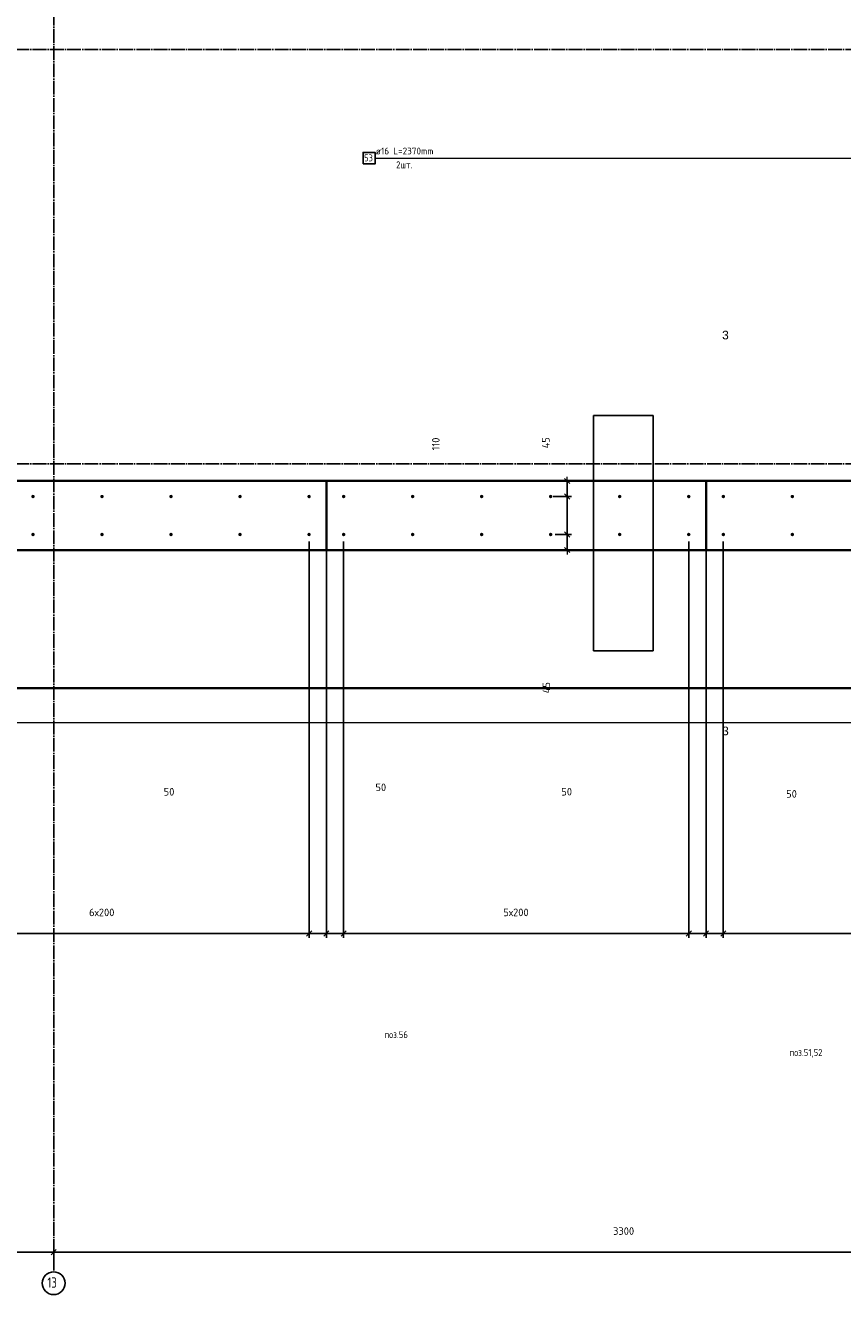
# Model space of a CAD drawing. Header units: millimetres. Extents: x 27309 to 183995, y -852 to 48500.
# Tile 14 of 93: x 139658 to 142026, y 27593 to 31270. Entities that reach past the tile are written whole.
import ezdxf

# ---------------------------------------------------------------- set-up
doc = ezdxf.new("R2010")
doc.units = ezdxf.units.MM
doc.header["$PDMODE"] = 65
for name, pattern in [('______11', [50, 40, -5, 0, -5]), ('______5', [110, 80, -10, 10, -10]), ('________', [0])]:
    doc.linetypes.add(name, pattern=pattern)
for name, color, linetype, lineweight in [('Standard', 7, 'Continuous', 25), ('Арм.стержн. Выпуски', 180, 'Continuous', 35), ('Размерная линия_ общее', 7, 'Continuous', 13)]:
    doc.layers.add(name, color=color, linetype=linetype, lineweight=lineweight)
doc.layers.add('Осевая линия_ общее', color=7, linetype='______5', lineweight=13, true_color=0xa0a0a0)
doc.styles.add('ARIAL', font='ARIAL.TTF')
doc.styles.add('ISOCPEUR', font='ISOCPEUR')
doc.dimstyles.new('DIMSTYLE_3', dxfattribs={"dimtxt": 22, "dimasz": 25, "dimexe": 0, "dimexo": 0, "dimgap": 11, "dimtad": 2, "dimdec": 0, "dimrnd": 5, "dimzin": 12, "dimdsep": 46, "dimtxsty": 'ISOCPEUR', "dimblk1": 'ALL_ML_STRICH', "dimblk2": 'ALL_ML_STRICH', "dimsah": 1, "dimcen": 0, "dimclrd": 7, "dimclre": 256, "dimclrt": 7, "dimadec": 0, "dimazin": 0, "dimtfac": 1, "dimtdec": 0, "dimtix": 1, "dimtmove": 2, "dimatfit": 3, "dimfxl": 0, "dimtzin": 0, "dimlwd": 0, "dimlwe": -3, "dimarcsym": 0})
doc.dimstyles.new('DIMSTYLE_5', dxfattribs={"dimtxt": 22, "dimasz": 25, "dimexe": 0, "dimexo": 0, "dimgap": 11, "dimtad": 2, "dimdec": 0, "dimrnd": 5, "dimzin": 12, "dimdsep": 46, "dimtxsty": 'ISOCPEUR', "dimblk1": 'ALL_ML_STRICH', "dimblk2": 'ALL_ML_STRICH', "dimsah": 1, "dimcen": 0, "dimclrd": 7, "dimclre": 256, "dimclrt": 7, "dimadec": 0, "dimazin": 0, "dimtfac": 1, "dimtdec": 0, "dimtix": 1, "dimtmove": 2, "dimatfit": 3, "dimfxl": 0, "dimtvp": 1.2, "dimtzin": 0, "dimlwd": 0, "dimlwe": -3, "dimarcsym": 0})

# ---------------------------------------------------------------- blocks, each defined once
blk = doc.blocks.new('ALL_ML_STRICH')
at = {"color": 0, "linetype": 'ByBlock', "lineweight": -2}
for p, q in [((-1, 0), (0.5, 0)), ((-0.3, -0.3), (0.3, 0.3)), ((0, -0.5), (0, 0.5))]:
    blk.add_line(p, q, dxfattribs=at)
blk = doc.blocks.new('*D30')
at = {"layer": 'DEFPOINTS', "color": 7, "linetype": 'Continuous', "lineweight": 13, "transparency": 33554687}
for p in [(135820, 27715.7), (135820, 27662.1), (139740, 27662.1)]:
    blk.add_point(p, dxfattribs=at)
at = {"layer": 'Размерная линия_ общее', "color": 253, "linetype": 'Continuous', "lineweight": -2, "true_color": 0xa0a0a0, "transparency": 33554687}
for p, q in [((135820, 27682.1), (135820, 27715.7)), ((139740, 27682.1), (139740, 27715.7))]:
    blk.add_line(p, q, dxfattribs=at)
at = {"layer": 'Размерная линия_ общее', "color": 7, "linetype": 'Continuous', "lineweight": -2, "transparency": 33554687}
blk.add_line((135820, 27715.7), (139740, 27715.7), dxfattribs=at)
at = {"layer": 'Размерная линия_ общее', "color": 7, "linetype": 'Continuous', "lineweight": 13, "transparency": 33554687, "xscale": 25, "yscale": 25, "zscale": 25, "rotation": 180}
blk.add_blockref('ALL_ML_STRICH', (135820, 27715.7), dxfattribs=at)
at = {"layer": 'Размерная линия_ общее', "color": 7, "linetype": 'Continuous', "lineweight": 13, "transparency": 33554687, "xscale": 25, "yscale": 25, "zscale": 25}
blk.add_blockref('ALL_ML_STRICH', (139740, 27715.7), dxfattribs=at)
at = {"layer": 'Размерная линия_ общее', "color": 7, "linetype": 'Continuous', "lineweight": 13, "transparency": 33554687, "insert": (137781.1, 27776.7), "char_height": 22, "width": 88, "attachment_point": 5, "style": 'ISOCPEUR'}
blk.add_mtext('\\A1;{3920}', dxfattribs=at)
blk = doc.blocks.new('*D31')
at = {"layer": 'DEFPOINTS', "color": 7, "linetype": 'Continuous', "lineweight": 13, "transparency": 33554687}
for p in [(139740, 27715.7), (139740, 27662.1), (143040, 27662.1)]:
    blk.add_point(p, dxfattribs=at)
at = {"layer": 'Размерная линия_ общее', "color": 253, "linetype": 'Continuous', "lineweight": -2, "true_color": 0xa0a0a0, "transparency": 33554687}
for p, q in [((139740, 27682.1), (139740, 27715.7)), ((143040, 27682.1), (143040, 27715.7))]:
    blk.add_line(p, q, dxfattribs=at)
at = {"layer": 'Размерная линия_ общее', "color": 7, "linetype": 'Continuous', "lineweight": -2, "transparency": 33554687}
blk.add_line((139740, 27715.7), (143040, 27715.7), dxfattribs=at)
at = {"layer": 'Размерная линия_ общее', "color": 7, "linetype": 'Continuous', "lineweight": 13, "transparency": 33554687, "xscale": 25, "yscale": 25, "zscale": 25, "rotation": 180}
blk.add_blockref('ALL_ML_STRICH', (139740, 27715.7), dxfattribs=at)
at = {"layer": 'Размерная линия_ общее', "color": 7, "linetype": 'Continuous', "lineweight": 13, "transparency": 33554687, "xscale": 25, "yscale": 25, "zscale": 25}
blk.add_blockref('ALL_ML_STRICH', (143040, 27715.7), dxfattribs=at)
at = {"layer": 'Размерная линия_ общее', "color": 7, "linetype": 'Continuous', "lineweight": 13, "transparency": 33554687, "insert": (141391.1, 27776.7), "char_height": 22, "width": 88, "attachment_point": 5, "style": 'ISOCPEUR'}
blk.add_mtext('\\A1;{3300}', dxfattribs=at)
blk = doc.blocks.new('*D126')
at = {"layer": 'DEFPOINTS', "color": 7, "linetype": 'Continuous', "lineweight": 13, "transparency": 33554687}
for p in [(141172.5, 29795), (141227.9, 29750), (141267.2, 29750)]:
    blk.add_point(p, dxfattribs=at)
at = {"layer": 'Размерная линия_ общее', "color": 253, "linetype": 'Continuous', "lineweight": -2, "true_color": 0xa0a0a0, "transparency": 33554687}
for p, q in [((141192.5, 29795), (141227.9, 29795)), ((141247.2, 29750), (141227.9, 29750))]:
    blk.add_line(p, q, dxfattribs=at)
at = {"layer": 'Размерная линия_ общее', "color": 7, "linetype": 'Continuous', "lineweight": -2, "transparency": 33554687}
blk.add_line((141227.9, 29750), (141227.9, 29795), dxfattribs=at)
at = {"layer": 'Размерная линия_ общее', "color": 7, "linetype": 'Continuous', "lineweight": 13, "transparency": 33554687, "xscale": 25, "yscale": 25, "zscale": 25}
for p, rotation in [((141227.9, 29795), 90), ((141227.9, 29750), 270)]:
    blk.add_blockref('ALL_ML_STRICH', p, dxfattribs=dict(at, rotation=rotation))
at = {"layer": 'Размерная линия_ общее', "color": 7, "linetype": 'Continuous', "lineweight": 13, "transparency": 33554687, "insert": (141167.4, 29351), "char_height": 22, "width": 44, "attachment_point": 5, "rotation": 90, "style": 'ISOCPEUR'}
blk.add_mtext('\\A1;{45}', dxfattribs=at)
blk = doc.blocks.new('*D127')
at = {"layer": 'DEFPOINTS', "color": 7, "linetype": 'Continuous', "lineweight": 13, "transparency": 33554687}
for p in [(141167.5, 29905), (141172.5, 29795), (141227.9, 29795)]:
    blk.add_point(p, dxfattribs=at)
at = {"layer": 'Размерная линия_ общее', "color": 253, "linetype": 'Continuous', "lineweight": -2, "true_color": 0xa0a0a0, "transparency": 33554687}
for p, q in [((141187.5, 29905), (141227.9, 29905)), ((141192.5, 29795), (141227.9, 29795))]:
    blk.add_line(p, q, dxfattribs=at)
at = {"layer": 'Размерная линия_ общее', "color": 7, "linetype": 'Continuous', "lineweight": -2, "transparency": 33554687}
blk.add_line((141227.9, 29795), (141227.9, 29905), dxfattribs=at)
at = {"layer": 'Размерная линия_ общее', "color": 7, "linetype": 'Continuous', "lineweight": 13, "transparency": 33554687, "xscale": 25, "yscale": 25, "zscale": 25}
for p, rotation in [((141227.9, 29905), 90), ((141227.9, 29795), 270)]:
    blk.add_blockref('ALL_ML_STRICH', p, dxfattribs=dict(at, rotation=rotation))
at = {"layer": 'Размерная линия_ общее', "color": 7, "linetype": 'Continuous', "lineweight": 13, "transparency": 33554687, "insert": (140847, 30057.3), "char_height": 22, "width": 66, "attachment_point": 5, "rotation": 90, "style": 'ISOCPEUR'}
blk.add_mtext('\\A1;{110}', dxfattribs=at)
blk = doc.blocks.new('*D128')
at = {"layer": 'DEFPOINTS', "color": 7, "linetype": 'Continuous', "lineweight": 13, "transparency": 33554687}
for p in [(141256.4, 29950), (141167.5, 29905), (141227.9, 29905)]:
    blk.add_point(p, dxfattribs=at)
at = {"layer": 'Размерная линия_ общее', "color": 253, "linetype": 'Continuous', "lineweight": -2, "true_color": 0xa0a0a0, "transparency": 33554687}
for p, q in [((141236.4, 29950), (141227.9, 29950)), ((141187.5, 29905), (141227.9, 29905))]:
    blk.add_line(p, q, dxfattribs=at)
at = {"layer": 'Размерная линия_ общее', "color": 7, "linetype": 'Continuous', "lineweight": -2, "transparency": 33554687}
blk.add_line((141227.9, 29905), (141227.9, 29950), dxfattribs=at)
at = {"layer": 'Размерная линия_ общее', "color": 7, "linetype": 'Continuous', "lineweight": 13, "transparency": 33554687, "xscale": 25, "yscale": 25, "zscale": 25}
for p, rotation in [((141227.9, 29950), 90), ((141227.9, 29905), 270)]:
    blk.add_blockref('ALL_ML_STRICH', p, dxfattribs=dict(at, rotation=rotation))
at = {"layer": 'Размерная линия_ общее', "color": 7, "linetype": 'Continuous', "lineweight": 13, "transparency": 33554687, "insert": (141165.7, 30060.8), "char_height": 22, "width": 44, "attachment_point": 5, "rotation": 90, "style": 'ISOCPEUR'}
blk.add_mtext('\\A1;{45}', dxfattribs=at)
blk = doc.blocks.new('*D630')
at = {"layer": 'DEFPOINTS', "color": 7, "linetype": 'Continuous', "lineweight": 13, "transparency": 33554687}
for p in [(139280, 29795), (140480, 29795), (139280, 28639)]:
    blk.add_point(p, dxfattribs=at)
at = {"layer": 'Размерная линия_ общее', "color": 253, "linetype": 'Continuous', "lineweight": -2, "true_color": 0xa0a0a0, "transparency": 33554687}
for p, q in [((139280, 29775), (139280, 28639)), ((140480, 29775), (140480, 28639))]:
    blk.add_line(p, q, dxfattribs=at)
at = {"layer": 'Размерная линия_ общее', "color": 7, "linetype": 'Continuous', "lineweight": -2, "transparency": 33554687}
blk.add_line((139280, 28639), (140480, 28639), dxfattribs=at)
at = {"layer": 'Размерная линия_ общее', "color": 7, "linetype": 'Continuous', "lineweight": 13, "transparency": 33554687, "xscale": 25, "yscale": 25, "zscale": 25, "rotation": 180}
blk.add_blockref('ALL_ML_STRICH', (139280, 28639), dxfattribs=at)
at = {"layer": 'Размерная линия_ общее', "color": 7, "linetype": 'Continuous', "lineweight": 13, "transparency": 33554687, "xscale": 25, "yscale": 25, "zscale": 25}
blk.add_blockref('ALL_ML_STRICH', (140480, 28639), dxfattribs=at)
at = {"layer": 'Размерная линия_ общее', "color": 7, "linetype": 'Continuous', "lineweight": 13, "transparency": 33554687, "insert": (139842.6, 28711), "char_height": 22, "width": 1.1, "attachment_point": 1, "line_spacing_factor": 0.60241, "style": 'ISOCPEUR'}
blk.add_mtext('6х200', dxfattribs=at)
blk = doc.blocks.new('*D631')
at = {"layer": 'DEFPOINTS', "color": 7, "linetype": 'Continuous', "lineweight": 13, "transparency": 33554687}
for p in [(140480, 29795), (140530, 29770), (140480, 28639)]:
    blk.add_point(p, dxfattribs=at)
at = {"layer": 'Размерная линия_ общее', "color": 253, "linetype": 'Continuous', "lineweight": -2, "true_color": 0xa0a0a0, "transparency": 33554687}
for p, q in [((140480, 29775), (140480, 28639)), ((140530, 29750), (140530, 28639))]:
    blk.add_line(p, q, dxfattribs=at)
at = {"layer": 'Размерная линия_ общее', "color": 7, "linetype": 'Continuous', "lineweight": -2, "transparency": 33554687}
blk.add_line((140480, 28639), (140530, 28639), dxfattribs=at)
at = {"layer": 'Размерная линия_ общее', "color": 7, "linetype": 'Continuous', "lineweight": 13, "transparency": 33554687, "xscale": 25, "yscale": 25, "zscale": 25, "rotation": 180}
blk.add_blockref('ALL_ML_STRICH', (140480, 28639), dxfattribs=at)
at = {"layer": 'Размерная линия_ общее', "color": 7, "linetype": 'Continuous', "lineweight": 13, "transparency": 33554687, "xscale": 25, "yscale": 25, "zscale": 25}
blk.add_blockref('ALL_ML_STRICH', (140530, 28639), dxfattribs=at)
at = {"layer": 'Размерная линия_ общее', "color": 7, "linetype": 'Continuous', "lineweight": 13, "transparency": 33554687, "insert": (140074.2, 29049.5), "char_height": 22, "width": 44, "attachment_point": 5, "style": 'ISOCPEUR'}
blk.add_mtext('\\A1;{50}', dxfattribs=at)
blk = doc.blocks.new('*D632')
at = {"layer": 'DEFPOINTS', "color": 7, "linetype": 'Continuous', "lineweight": 13, "transparency": 33554687}
for p in [(140580, 29795), (140530, 29770), (140530, 28639)]:
    blk.add_point(p, dxfattribs=at)
at = {"layer": 'Размерная линия_ общее', "color": 253, "linetype": 'Continuous', "lineweight": -2, "true_color": 0xa0a0a0, "transparency": 33554687}
for p, q in [((140580, 29775), (140580, 28639)), ((140530, 29750), (140530, 28639))]:
    blk.add_line(p, q, dxfattribs=at)
at = {"layer": 'Размерная линия_ общее', "color": 7, "linetype": 'Continuous', "lineweight": -2, "transparency": 33554687}
blk.add_line((140530, 28639), (140580, 28639), dxfattribs=at)
at = {"layer": 'Размерная линия_ общее', "color": 7, "linetype": 'Continuous', "lineweight": 13, "transparency": 33554687, "xscale": 25, "yscale": 25, "zscale": 25, "rotation": 180}
blk.add_blockref('ALL_ML_STRICH', (140530, 28639), dxfattribs=at)
at = {"layer": 'Размерная линия_ общее', "color": 7, "linetype": 'Continuous', "lineweight": 13, "transparency": 33554687, "xscale": 25, "yscale": 25, "zscale": 25}
blk.add_blockref('ALL_ML_STRICH', (140580, 28639), dxfattribs=at)
at = {"layer": 'Размерная линия_ общее', "color": 7, "linetype": 'Continuous', "lineweight": 13, "transparency": 33554687, "insert": (140687.7, 29062.4), "char_height": 22, "width": 44, "attachment_point": 5, "style": 'ISOCPEUR'}
blk.add_mtext('\\A1;{50}', dxfattribs=at)
blk = doc.blocks.new('*D633')
at = {"layer": 'DEFPOINTS', "color": 7, "linetype": 'Continuous', "lineweight": 13, "transparency": 33554687}
for p in [(140580, 29795), (141580, 29795), (140580, 28639)]:
    blk.add_point(p, dxfattribs=at)
at = {"layer": 'Размерная линия_ общее', "color": 253, "linetype": 'Continuous', "lineweight": -2, "true_color": 0xa0a0a0, "transparency": 33554687}
for p, q in [((140580, 29775), (140580, 28639)), ((141580, 29775), (141580, 28639))]:
    blk.add_line(p, q, dxfattribs=at)
at = {"layer": 'Размерная линия_ общее', "color": 7, "linetype": 'Continuous', "lineweight": -2, "transparency": 33554687}
blk.add_line((140580, 28639), (141580, 28639), dxfattribs=at)
at = {"layer": 'Размерная линия_ общее', "color": 7, "linetype": 'Continuous', "lineweight": 13, "transparency": 33554687, "xscale": 25, "yscale": 25, "zscale": 25, "rotation": 180}
blk.add_blockref('ALL_ML_STRICH', (140580, 28639), dxfattribs=at)
at = {"layer": 'Размерная линия_ общее', "color": 7, "linetype": 'Continuous', "lineweight": 13, "transparency": 33554687, "xscale": 25, "yscale": 25, "zscale": 25}
blk.add_blockref('ALL_ML_STRICH', (141580, 28639), dxfattribs=at)
at = {"layer": 'Размерная линия_ общее', "color": 7, "linetype": 'Continuous', "lineweight": 13, "transparency": 33554687, "insert": (141042.6, 28711), "char_height": 22, "width": 1.1, "attachment_point": 1, "line_spacing_factor": 0.60241, "style": 'ISOCPEUR'}
blk.add_mtext('5х200', dxfattribs=at)
blk = doc.blocks.new('*D634')
at = {"layer": 'DEFPOINTS', "color": 7, "linetype": 'Continuous', "lineweight": 13, "transparency": 33554687}
for p in [(141580, 29795), (141630, 29770), (141580, 28639)]:
    blk.add_point(p, dxfattribs=at)
at = {"layer": 'Размерная линия_ общее', "color": 253, "linetype": 'Continuous', "lineweight": -2, "true_color": 0xa0a0a0, "transparency": 33554687}
for p, q in [((141580, 29775), (141580, 28639)), ((141630, 29750), (141630, 28639))]:
    blk.add_line(p, q, dxfattribs=at)
at = {"layer": 'Размерная линия_ общее', "color": 7, "linetype": 'Continuous', "lineweight": -2, "transparency": 33554687}
blk.add_line((141580, 28639), (141630, 28639), dxfattribs=at)
at = {"layer": 'Размерная линия_ общее', "color": 7, "linetype": 'Continuous', "lineweight": 13, "transparency": 33554687, "xscale": 25, "yscale": 25, "zscale": 25, "rotation": 180}
blk.add_blockref('ALL_ML_STRICH', (141580, 28639), dxfattribs=at)
at = {"layer": 'Размерная линия_ общее', "color": 7, "linetype": 'Continuous', "lineweight": 13, "transparency": 33554687, "xscale": 25, "yscale": 25, "zscale": 25}
blk.add_blockref('ALL_ML_STRICH', (141630, 28639), dxfattribs=at)
at = {"layer": 'Размерная линия_ общее', "color": 7, "linetype": 'Continuous', "lineweight": 13, "transparency": 33554687, "insert": (141226.2, 29049.7), "char_height": 22, "width": 44, "attachment_point": 5, "style": 'ISOCPEUR'}
blk.add_mtext('\\A1;{50}', dxfattribs=at)
blk = doc.blocks.new('*D635')
at = {"layer": 'DEFPOINTS', "color": 7, "linetype": 'Continuous', "lineweight": 13, "transparency": 33554687}
for p in [(141680, 29795), (141630, 29770), (141630, 28639)]:
    blk.add_point(p, dxfattribs=at)
at = {"layer": 'Размерная линия_ общее', "color": 253, "linetype": 'Continuous', "lineweight": -2, "true_color": 0xa0a0a0, "transparency": 33554687}
for p, q in [((141680, 29775), (141680, 28639)), ((141630, 29750), (141630, 28639))]:
    blk.add_line(p, q, dxfattribs=at)
at = {"layer": 'Размерная линия_ общее', "color": 7, "linetype": 'Continuous', "lineweight": -2, "transparency": 33554687}
blk.add_line((141630, 28639), (141680, 28639), dxfattribs=at)
at = {"layer": 'Размерная линия_ общее', "color": 7, "linetype": 'Continuous', "lineweight": 13, "transparency": 33554687, "xscale": 25, "yscale": 25, "zscale": 25, "rotation": 180}
blk.add_blockref('ALL_ML_STRICH', (141630, 28639), dxfattribs=at)
at = {"layer": 'Размерная линия_ общее', "color": 7, "linetype": 'Continuous', "lineweight": 13, "transparency": 33554687, "xscale": 25, "yscale": 25, "zscale": 25}
blk.add_blockref('ALL_ML_STRICH', (141680, 28639), dxfattribs=at)
at = {"layer": 'Размерная линия_ общее', "color": 7, "linetype": 'Continuous', "lineweight": 13, "transparency": 33554687, "insert": (141877.6, 29043.4), "char_height": 22, "width": 44, "attachment_point": 5, "style": 'ISOCPEUR'}
blk.add_mtext('\\A1;{50}', dxfattribs=at)
blk = doc.blocks.new('*D636')
at = {"layer": 'DEFPOINTS', "color": 7, "linetype": 'Continuous', "lineweight": 13, "transparency": 33554687}
for p in [(141680, 29795), (142880, 29795), (141680, 28639)]:
    blk.add_point(p, dxfattribs=at)
at = {"layer": 'Размерная линия_ общее', "color": 253, "linetype": 'Continuous', "lineweight": -2, "true_color": 0xa0a0a0, "transparency": 33554687}
for p, q in [((141680, 29775), (141680, 28639)), ((142880, 29775), (142880, 28639))]:
    blk.add_line(p, q, dxfattribs=at)
at = {"layer": 'Размерная линия_ общее', "color": 7, "linetype": 'Continuous', "lineweight": -2, "transparency": 33554687}
blk.add_line((141680, 28639), (142880, 28639), dxfattribs=at)
at = {"layer": 'Размерная линия_ общее', "color": 7, "linetype": 'Continuous', "lineweight": 13, "transparency": 33554687, "xscale": 25, "yscale": 25, "zscale": 25, "rotation": 180}
blk.add_blockref('ALL_ML_STRICH', (141680, 28639), dxfattribs=at)
at = {"layer": 'Размерная линия_ общее', "color": 7, "linetype": 'Continuous', "lineweight": 13, "transparency": 33554687, "xscale": 25, "yscale": 25, "zscale": 25}
blk.add_blockref('ALL_ML_STRICH', (142880, 28639), dxfattribs=at)
at = {"layer": 'Размерная линия_ общее', "color": 7, "linetype": 'Continuous', "lineweight": 13, "transparency": 33554687, "insert": (142242.6, 28711), "char_height": 22, "width": 1.1, "attachment_point": 1, "line_spacing_factor": 0.60241, "style": 'ISOCPEUR'}
blk.add_mtext('6х200', dxfattribs=at)

msp = doc.modelspace()

# ---------------------------------------------------------------- hatches: boundary and pattern name
at = {"layer": 'Арм.стержн. Выпуски', "linetype": 'Continuous', "lineweight": 35, "transparency": 33554687}
for points in [[(139685, 29905), (139684.6, 29906.9), (139683.5, 29908.5), (139681.9, 29909.6), (139680, 29910), (139678.1, 29909.6), (139676.5, 29908.5), (139675.4, 29906.9), (139675, 29905), (139675.4, 29903.1), (139676.5, 29901.5), (139678.1, 29900.4), (139680, 29900), (139681.9, 29900.4), (139683.5, 29901.5), (139684.6, 29903.1)], [(139885, 29905), (139884.6, 29906.9), (139883.5, 29908.5), (139881.9, 29909.6), (139880, 29910), (139878.1, 29909.6), (139876.5, 29908.5), (139875.4, 29906.9), (139875, 29905), (139875.4, 29903.1), (139876.5, 29901.5), (139878.1, 29900.4), (139880, 29900), (139881.9, 29900.4), (139883.5, 29901.5), (139884.6, 29903.1)], [(140085, 29905), (140084.6, 29906.9), (140083.5, 29908.5), (140081.9, 29909.6), (140080, 29910), (140078.1, 29909.6), (140076.5, 29908.5), (140075.4, 29906.9), (140075, 29905), (140075.4, 29903.1), (140076.5, 29901.5), (140078.1, 29900.4), (140080, 29900), (140081.9, 29900.4), (140083.5, 29901.5), (140084.6, 29903.1)], [(140285, 29905), (140284.6, 29906.9), (140283.5, 29908.5), (140281.9, 29909.6), (140280, 29910), (140278.1, 29909.6), (140276.5, 29908.5), (140275.4, 29906.9), (140275, 29905), (140275.4, 29903.1), (140276.5, 29901.5), (140278.1, 29900.4), (140280, 29900), (140281.9, 29900.4), (140283.5, 29901.5), (140284.6, 29903.1)], [(140485, 29905), (140484.6, 29906.9), (140483.5, 29908.5), (140481.9, 29909.6), (140480, 29910), (140478.1, 29909.6), (140476.5, 29908.5), (140475.4, 29906.9), (140475, 29905), (140475.4, 29903.1), (140476.5, 29901.5), (140478.1, 29900.4), (140480, 29900), (140481.9, 29900.4), (140483.5, 29901.5), (140484.6, 29903.1)], [(140585, 29905), (140584.6, 29906.9), (140583.5, 29908.5), (140581.9, 29909.6), (140580, 29910), (140578.1, 29909.6), (140576.5, 29908.5), (140575.4, 29906.9), (140575, 29905), (140575.4, 29903.1), (140576.5, 29901.5), (140578.1, 29900.4), (140580, 29900), (140581.9, 29900.4), (140583.5, 29901.5), (140584.6, 29903.1)], [(140785, 29905), (140784.6, 29906.9), (140783.5, 29908.5), (140781.9, 29909.6), (140780, 29910), (140778.1, 29909.6), (140776.5, 29908.5), (140775.4, 29906.9), (140775, 29905), (140775.4, 29903.1), (140776.5, 29901.5), (140778.1, 29900.4), (140780, 29900), (140781.9, 29900.4), (140783.5, 29901.5), (140784.6, 29903.1)], [(140985, 29905), (140984.6, 29906.9), (140983.5, 29908.5), (140981.9, 29909.6), (140980, 29910), (140978.1, 29909.6), (140976.5, 29908.5), (140975.4, 29906.9), (140975, 29905), (140975.4, 29903.1), (140976.5, 29901.5), (140978.1, 29900.4), (140980, 29900), (140981.9, 29900.4), (140983.5, 29901.5), (140984.6, 29903.1)], [(141185, 29905), (141184.6, 29906.9), (141183.5, 29908.5), (141181.9, 29909.6), (141180, 29910), (141178.1, 29909.6), (141176.5, 29908.5), (141175.4, 29906.9), (141175, 29905), (141175.4, 29903.1), (141176.5, 29901.5), (141178.1, 29900.4), (141180, 29900), (141181.9, 29900.4), (141183.5, 29901.5), (141184.6, 29903.1)], [(141385, 29905), (141384.6, 29906.9), (141383.5, 29908.5), (141381.9, 29909.6), (141380, 29910), (141378.1, 29909.6), (141376.5, 29908.5), (141375.4, 29906.9), (141375, 29905), (141375.4, 29903.1), (141376.5, 29901.5), (141378.1, 29900.4), (141380, 29900), (141381.9, 29900.4), (141383.5, 29901.5), (141384.6, 29903.1)], [(141585, 29905), (141584.6, 29906.9), (141583.5, 29908.5), (141581.9, 29909.6), (141580, 29910), (141578.1, 29909.6), (141576.5, 29908.5), (141575.4, 29906.9), (141575, 29905), (141575.4, 29903.1), (141576.5, 29901.5), (141578.1, 29900.4), (141580, 29900), (141581.9, 29900.4), (141583.5, 29901.5), (141584.6, 29903.1)], [(141685, 29905), (141684.6, 29906.9), (141683.5, 29908.5), (141681.9, 29909.6), (141680, 29910), (141678.1, 29909.6), (141676.5, 29908.5), (141675.4, 29906.9), (141675, 29905), (141675.4, 29903.1), (141676.5, 29901.5), (141678.1, 29900.4), (141680, 29900), (141681.9, 29900.4), (141683.5, 29901.5), (141684.6, 29903.1)], [(141885, 29905), (141884.6, 29906.9), (141883.5, 29908.5), (141881.9, 29909.6), (141880, 29910), (141878.1, 29909.6), (141876.5, 29908.5), (141875.4, 29906.9), (141875, 29905), (141875.4, 29903.1), (141876.5, 29901.5), (141878.1, 29900.4), (141880, 29900), (141881.9, 29900.4), (141883.5, 29901.5), (141884.6, 29903.1)], [(139685, 29795), (139684.6, 29796.9), (139683.5, 29798.5), (139681.9, 29799.6), (139680, 29800), (139678.1, 29799.6), (139676.5, 29798.5), (139675.4, 29796.9), (139675, 29795), (139675.4, 29793.1), (139676.5, 29791.5), (139678.1, 29790.4), (139680, 29790), (139681.9, 29790.4), (139683.5, 29791.5), (139684.6, 29793.1)], [(139885, 29795), (139884.6, 29796.9), (139883.5, 29798.5), (139881.9, 29799.6), (139880, 29800), (139878.1, 29799.6), (139876.5, 29798.5), (139875.4, 29796.9), (139875, 29795), (139875.4, 29793.1), (139876.5, 29791.5), (139878.1, 29790.4), (139880, 29790), (139881.9, 29790.4), (139883.5, 29791.5), (139884.6, 29793.1)], [(140085, 29795), (140084.6, 29796.9), (140083.5, 29798.5), (140081.9, 29799.6), (140080, 29800), (140078.1, 29799.6), (140076.5, 29798.5), (140075.4, 29796.9), (140075, 29795), (140075.4, 29793.1), (140076.5, 29791.5), (140078.1, 29790.4), (140080, 29790), (140081.9, 29790.4), (140083.5, 29791.5), (140084.6, 29793.1)], [(140285, 29795), (140284.6, 29796.9), (140283.5, 29798.5), (140281.9, 29799.6), (140280, 29800), (140278.1, 29799.6), (140276.5, 29798.5), (140275.4, 29796.9), (140275, 29795), (140275.4, 29793.1), (140276.5, 29791.5), (140278.1, 29790.4), (140280, 29790), (140281.9, 29790.4), (140283.5, 29791.5), (140284.6, 29793.1)], [(140485, 29795), (140484.6, 29796.9), (140483.5, 29798.5), (140481.9, 29799.6), (140480, 29800), (140478.1, 29799.6), (140476.5, 29798.5), (140475.4, 29796.9), (140475, 29795), (140475.4, 29793.1), (140476.5, 29791.5), (140478.1, 29790.4), (140480, 29790), (140481.9, 29790.4), (140483.5, 29791.5), (140484.6, 29793.1)], [(140585, 29795), (140584.6, 29796.9), (140583.5, 29798.5), (140581.9, 29799.6), (140580, 29800), (140578.1, 29799.6), (140576.5, 29798.5), (140575.4, 29796.9), (140575, 29795), (140575.4, 29793.1), (140576.5, 29791.5), (140578.1, 29790.4), (140580, 29790), (140581.9, 29790.4), (140583.5, 29791.5), (140584.6, 29793.1)], [(140785, 29795), (140784.6, 29796.9), (140783.5, 29798.5), (140781.9, 29799.6), (140780, 29800), (140778.1, 29799.6), (140776.5, 29798.5), (140775.4, 29796.9), (140775, 29795), (140775.4, 29793.1), (140776.5, 29791.5), (140778.1, 29790.4), (140780, 29790), (140781.9, 29790.4), (140783.5, 29791.5), (140784.6, 29793.1)], [(140985, 29795), (140984.6, 29796.9), (140983.5, 29798.5), (140981.9, 29799.6), (140980, 29800), (140978.1, 29799.6), (140976.5, 29798.5), (140975.4, 29796.9), (140975, 29795), (140975.4, 29793.1), (140976.5, 29791.5), (140978.1, 29790.4), (140980, 29790), (140981.9, 29790.4), (140983.5, 29791.5), (140984.6, 29793.1)], [(141185, 29795), (141184.6, 29796.9), (141183.5, 29798.5), (141181.9, 29799.6), (141180, 29800), (141178.1, 29799.6), (141176.5, 29798.5), (141175.4, 29796.9), (141175, 29795), (141175.4, 29793.1), (141176.5, 29791.5), (141178.1, 29790.4), (141180, 29790), (141181.9, 29790.4), (141183.5, 29791.5), (141184.6, 29793.1)], [(141385, 29795), (141384.6, 29796.9), (141383.5, 29798.5), (141381.9, 29799.6), (141380, 29800), (141378.1, 29799.6), (141376.5, 29798.5), (141375.4, 29796.9), (141375, 29795), (141375.4, 29793.1), (141376.5, 29791.5), (141378.1, 29790.4), (141380, 29790), (141381.9, 29790.4), (141383.5, 29791.5), (141384.6, 29793.1)], [(141585, 29795), (141584.6, 29796.9), (141583.5, 29798.5), (141581.9, 29799.6), (141580, 29800), (141578.1, 29799.6), (141576.5, 29798.5), (141575.4, 29796.9), (141575, 29795), (141575.4, 29793.1), (141576.5, 29791.5), (141578.1, 29790.4), (141580, 29790), (141581.9, 29790.4), (141583.5, 29791.5), (141584.6, 29793.1)], [(141685, 29795), (141684.6, 29796.9), (141683.5, 29798.5), (141681.9, 29799.6), (141680, 29800), (141678.1, 29799.6), (141676.5, 29798.5), (141675.4, 29796.9), (141675, 29795), (141675.4, 29793.1), (141676.5, 29791.5), (141678.1, 29790.4), (141680, 29790), (141681.9, 29790.4), (141683.5, 29791.5), (141684.6, 29793.1)], [(141885, 29795), (141884.6, 29796.9), (141883.5, 29798.5), (141881.9, 29799.6), (141880, 29800), (141878.1, 29799.6), (141876.5, 29798.5), (141875.4, 29796.9), (141875, 29795), (141875.4, 29793.1), (141876.5, 29791.5), (141878.1, 29790.4), (141880, 29790), (141881.9, 29790.4), (141883.5, 29791.5), (141884.6, 29793.1)]]:
    msp.add_hatch(color=4, dxfattribs=at).paths.add_polyline_path(points)

# ---------------------------------------------------------------- linework, layer by layer
at = {"color": 7, "linetype": 'Continuous', "lineweight": 35, "transparency": 33554687}
for p, q in [((139220, 29950), (142940, 29950)), ((143140, 29750), (139220, 29750))]:
    msp.add_line(p, q, dxfattribs=at)
at = {"color": 7, "linetype": '________', "lineweight": 35, "transparency": 33554687}
for p, q in [((140530, 29950), (140530, 29750)), ((141630, 29750), (141630, 29950))]:
    msp.add_line(p, q, dxfattribs=at)
at = {"layer": 'Standard', "color": 52, "linetype": 'Continuous', "lineweight": -3, "transparency": 33554687}
for p, q in [((141304.4, 30140), (141304.4, 29458.3)), ((141476.6, 30140), (141304.4, 30140)), ((141304.4, 30140), (141304.4, 29458.3)), ((141476.6, 30140), (141304.4, 30140)), ((141476.6, 29458.3), (141476.6, 30140)), ((141476.6, 29458.3), (141476.6, 30140)), ((141304.4, 29458.3), (141476.6, 29458.3)), ((141304.4, 29458.3), (141476.6, 29458.3))]:
    msp.add_line(p, q, dxfattribs=at)
at = {"layer": 'Standard', "color": 52, "linetype": 'Continuous', "lineweight": 13, "transparency": 33554687}
msp.add_line((141476.6, 29458.3), (141476.6, 30140), dxfattribs=at)
at = {"layer": 'Standard', "color": 7, "linetype": 'Continuous', "lineweight": 13, "transparency": 33554687}
msp.add_lwpolyline([(125100, 29250), (167980, 29250), (167980, 48500), (125100, 48500), (125100, 29250)], dxfattribs=at)
at = {"layer": 'Арм.стержн. Выпуски', "color": 7, "linetype": 'Continuous', "lineweight": 13, "transparency": 33554687}
msp.add_line((140671, 30885.4), (142571, 30885.4), dxfattribs=at)
at = {"layer": 'Арм.стержн. Выпуски', "color": 7, "linetype": 'Continuous', "lineweight": 25, "transparency": 33554687}
msp.add_lwpolyline([(140636.4, 30868.8), (140671, 30868.8), (140671, 30902.1), (140636.4, 30902.1), (140636.4, 30868.8)], dxfattribs=at)
at = {"layer": 'Осевая линия_ общее', "color": 253, "linetype": '______11', "lineweight": -3, "true_color": 0xa0a0a0, "transparency": 33554687}
for p, q in [((139740, 46340), (139740, 27662.1)), ((125200, 31200), (169325.4, 31200)), ((125200, 30000), (169325.4, 30000))]:
    msp.add_line(p, q, dxfattribs=at)
at = {"layer": 'Осевая линия_ общее', "color": 7, "linetype": 'Continuous', "lineweight": -3, "transparency": 33554687}
msp.add_circle((139740, 27625.6), 33, dxfattribs=at)
at = {"layer": 'Размерная линия_ общее', "color": 7, "linetype": 'Continuous', "lineweight": 35, "transparency": 33554687}
msp.add_line((143540, 29350), (138620, 29350), dxfattribs=at)

# ---------------------------------------------------------------- texts
at = {"layer": 'Standard', "color": 7, "linetype": 'Continuous', "lineweight": 13, "transparency": 33554687}
for s, insert, char_height, width, attachment_point, style in [('\\W0.99;3', (141676.6, 30360), 25, 31.962, 7, 'ARIAL'), ('\\W0.99;3', (141676.6, 29238.3), 25, 31.962, 1, 'ARIAL'), ('\\A1;{\\fISOCPEUR|i0|b0;\\H20.000000;\\W0.909091;\\C7;поз.56}\\P', (140697.9, 28335.9), 20, 76.812, 7, 'ISOCPEUR'), ('\\A1;{\\fISOCPEUR|i0|b0;\\H20.000000;\\W0.909091;\\C7;поз.51,52}\\P', (141871.3, 28279.4), 20, 104.817, 7, 'ISOCPEUR')]:
    msp.add_mtext(s, dxfattribs=dict(at, insert=insert, char_height=char_height, width=width, attachment_point=attachment_point, style=style))
at = {"layer": 'Арм.стержн. Выпуски', "color": 7, "linetype": 'Continuous', "lineweight": 25, "transparency": 33554687, "char_height": 20, "attachment_point": 7, "style": 'ISOCPEUR'}
for s, insert, width in [('\\W0.87;53', (140639.7, 30876.1), 36.721), ('\\W0.96;ø16 L=2370mm ', (140673, 30896.1), 195.502), ('\\W0.94;2шт. ', (140732, 30856.1), 77.419)]:
    msp.add_mtext(s, dxfattribs=dict(at, insert=insert, width=width))
at = {"layer": 'Осевая линия_ общее', "color": 7, "linetype": 'Continuous', "lineweight": -3, "transparency": 33554687, "insert": (139722, 27612.6), "char_height": 30, "width": 47.228, "attachment_point": 7, "style": 'ISOCPEUR'}
msp.add_mtext('\\W0.75;13', dxfattribs=at)

# ---------------------------------------------------------------- dimensions: what is measured, and where the dimension line sits
at = {"layer": 'Размерная линия_ общее', "color": 7, "linetype": 'Continuous', "lineweight": 13, "transparency": 33554687}
for base, p1, p2, dimstyle, picture, middle in [((141227.9, 29905), (141192.5, 29795), (141187.5, 29905), 'DIMSTYLE_3', '*D127', (140847, 30057.3)), ((141227.9, 29950), (141187.5, 29905), (141236.4, 29950), 'DIMSTYLE_5', '*D128', (141165.7, 30060.8)), ((141227.9, 29795), (141247.2, 29750), (141192.5, 29795), 'DIMSTYLE_5', '*D126', (141167.4, 29351))]:
    dim = msp.add_linear_dim(base=base, p1=p1, p2=p2, angle=90, dimstyle=dimstyle, override={"dimpost": '<>', "dimclrd": 7, "dimclre": 253, "dimclrt": 7, "dimlwd": 0, "dimlwe": 65533}, dxfattribs=at)
    dim.commit()
    dim.dimension.update_dxf_attribs({"geometry": picture, "text_midpoint": middle, "dimtype": 160})
for base, p1, p2, text, picture, middle in [((140480, 28639), (139280, 29775), (140480, 29775), '6х200', '*D630', (139880, 28650)), ((141580, 28639), (140580, 29775), (141580, 29775), '5х200', '*D633', (141080, 28650)), ((142880, 28639), (141680, 29775), (142880, 29775), '6х200', '*D636', (142280, 28650))]:
    dim = msp.add_linear_dim(base=base, p1=p1, p2=p2, text=text, dimstyle='DIMSTYLE_3', override={"dimpost": '<>', "dimclrd": 7, "dimclre": 253, "dimclrt": 7, "dimlwd": 0, "dimlwe": 65533}, dxfattribs=at)
    dim.commit()
    dim.dimension.update_dxf_attribs({"geometry": picture, "text_midpoint": middle, "dimtype": 160})
for base, p1, p2, picture, middle in [((140530, 28639), (140480, 29775), (140530, 29750), '*D631', (140074.2, 29049.5)), ((140580, 28639), (140530, 29750), (140580, 29775), '*D632', (140687.7, 29062.4)), ((141630, 28639), (141580, 29775), (141630, 29750), '*D634', (141226.2, 29049.7)), ((141680, 28639), (141630, 29750), (141680, 29775), '*D635', (141877.6, 29043.4)), ((139740, 27715.7), (135820, 27682.1), (139740, 27682.1), '*D30', (137781.1, 27776.7)), ((143040, 27715.7), (139740, 27682.1), (143040, 27682.1), '*D31', (141391.1, 27776.7))]:
    dim = msp.add_linear_dim(base=base, p1=p1, p2=p2, dimstyle='DIMSTYLE_3', override={"dimpost": '<>', "dimclrd": 7, "dimclre": 253, "dimclrt": 7, "dimlwd": 0, "dimlwe": 65533}, dxfattribs=at)
    dim.commit()
    dim.dimension.update_dxf_attribs({"geometry": picture, "text_midpoint": middle, "dimtype": 160})

doc.saveas('drawing.dxf')
